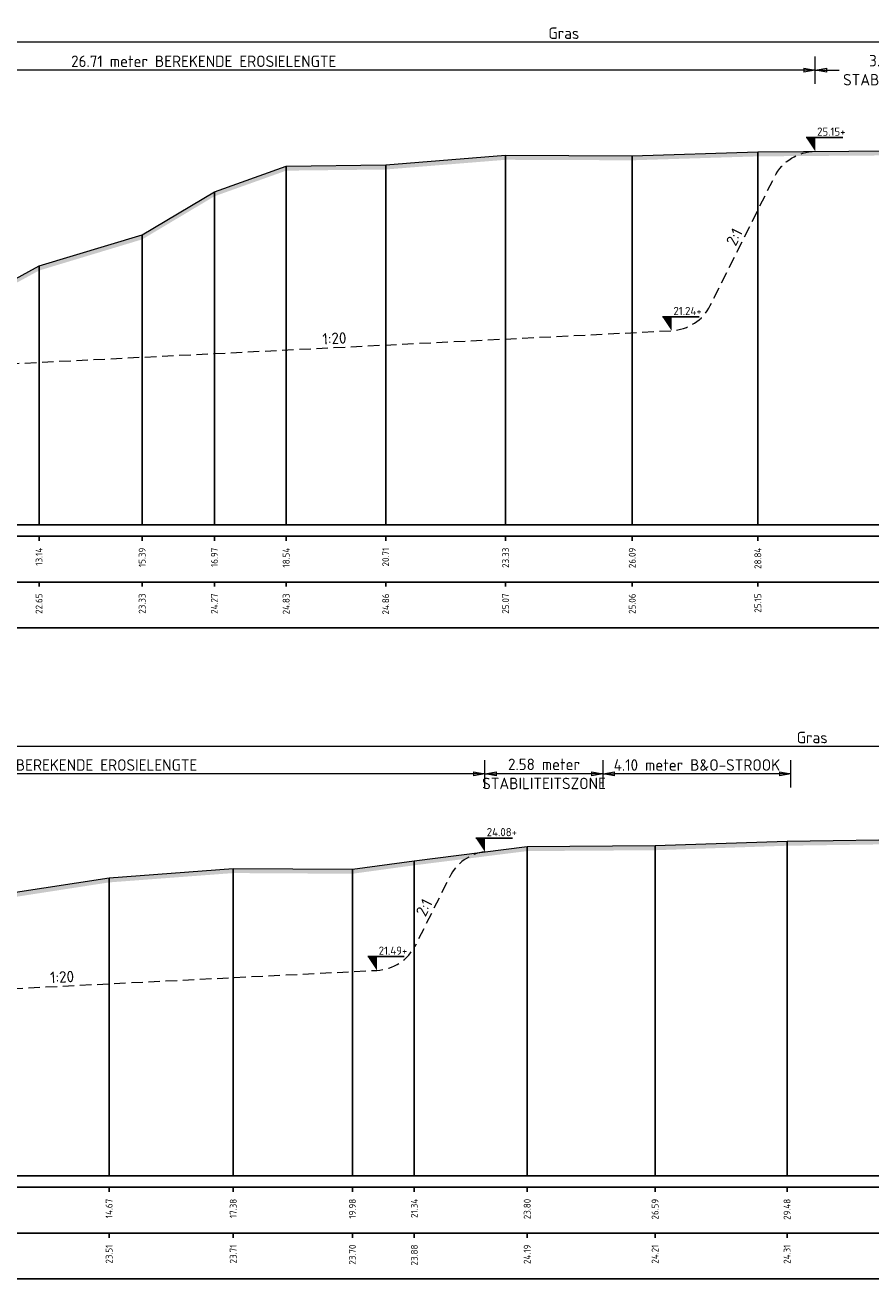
# Model space of a CAD drawing. Header units: metres. Extents: x 184077 to 190380, y 346696 to 349666.
# Tile 252 of 256: x 190137 to 190155, y 349237 to 349264. Entities that reach past the tile are written whole.
import ezdxf
from ezdxf.enums import TextEntityAlignment as Align

# ---------------------------------------------------------------- set-up
doc = ezdxf.new("R2010")
doc.units = ezdxf.units.M
doc.header["$PDMODE"] = 35
doc.header["$PDSIZE"] = 0.075
doc.linetypes.add('DASHED2', pattern=[0.375, 0.25, -0.125])
for name, color, linetype, lineweight in [('profiel', 8, 'Continuous', 0), ('X-ME-AL-PROFIEL_HUIDIG MAAIVELD-GD', 252, 'Continuous', 0), ('X-XX-AL-DETAIL1-M', 7, 'Continuous', 18), ('X-XX-AL-PEILMAAT-SD', 7, 'Continuous', 25), ('X01-XX-AL-M', 7, 'Continuous', 18)]:
    doc.layers.add(name, color=color, linetype=linetype, lineweight=lineweight)
doc.layers.add('TOE-WE-OB-NATUUROEVER-O', color=7, linetype='Continuous', lineweight=18, true_color=0xedb868)
doc.layers.add('X-ME-AL-PROFIELRASTER-S', color=7, linetype='Continuous')
doc.styles.add('NLCS-ISO', font='NLCS-ISO.ttf', dxfattribs={"height": 1.8})
doc.styles.add('NLCS-ISO-ANNOTATIVE-T18', font='NLCS-ISO.ttf', dxfattribs={"height": 1.8})
doc.styles.add('NLCS-ISO-M100-T25', font='NLCS-ISO.ttf', dxfattribs={"height": 0.25})
doc.dimstyles.new('NLCS-M100-T25-PIJL_L2_H1', dxfattribs={"dimscale": 0.1, "dimtxt": 2.5, "dimasz": 2.5, "dimexe": 2, "dimexo": 2, "dimgap": 0.7, "dimtad": 1, "dimzin": 0, "dimdsep": 46, "dimtxsty": 'NLCS-ISO-M100-T25', "dimcen": 0, "dimdle": 2, "dimclrd": 256, "dimclre": 256, "dimclrt": 256, "dimadec": 1, "dimazin": 0, "dimtfac": 1, "dimtdec": 3, "dimtofl": 0, "dimtmove": 0, "dimatfit": 3, "dimfxl": 2, "dimfxlon": 1, "dimtfillclr": 256, "dimtolj": 1, "dimtzin": 0, "dimlwd": -1, "dimlwe": -1, "dimarcsym": 0})
doc.dimstyles.new('NLCS-M100-T25-PIJL_L3_H2', dxfattribs={"dimscale": 0.1, "dimtxt": 2.5, "dimasz": 2.5, "dimexe": 2, "dimexo": 2, "dimgap": 0.7, "dimtad": 1, "dimdec": 3, "dimzin": 0, "dimdsep": 46, "dimtxsty": 'NLCS-ISO-M100-T25', "dimcen": 0, "dimdle": 2, "dimclrd": 256, "dimclre": 256, "dimclrt": 256, "dimazin": 0, "dimtfac": 1, "dimtdec": 3, "dimtofl": 0, "dimtmove": 0, "dimatfit": 3, "dimfxl": 2, "dimfxlon": 1, "dimtfillclr": 256, "dimtolj": 1, "dimtzin": 0, "dimlwd": -1, "dimlwe": -1, "dimarcsym": 0})

# ---------------------------------------------------------------- blocks, each defined once
blk = doc.blocks.new('SAL-PROFIELRASTER_BALK_EIND1-D')
at = {"color": 0, "linetype": 'ByBlock', "lineweight": -2, "flags": 128}
for points in [[(0, 0), (1, 0)], [(0, -2.5), (1, -2.5)], [(0, -12.5), (1, -12.5)]]:
    blk.add_lwpolyline(points, dxfattribs=at)
blk = doc.blocks.new('SAL-PROFIELRASTER_BALK_EIND2-D')
at = {"color": 0, "linetype": 'ByBlock', "lineweight": -2}
blk.add_line((1, -12.5), (0, -12.5), dxfattribs=at)
blk = doc.blocks.new('SAL-PROFIELRASTER_BALK_DATA-D')
at = {"color": 0, "linetype": 'ByBlock', "lineweight": -2}
blk.add_lwpolyline([(0, -3.5), (0, -2.5)], dxfattribs=at)
at = {"color": 0, "linetype": 'ByBlock', "lineweight": -2, "style": 'NLCS-ISO-ANNOTATIVE-T18'}
blk.add_attdef('GETAL', text='', height=1.5, rotation=90, dxfattribs=at).set_placement((0.75, -5), align=Align.RIGHT)
blk = doc.blocks.new('SAL-PROFIELRASTER_AANHAAL-D')
at = {"color": 9, "linetype": 'ByBlock', "lineweight": -2, "flags": 128}
blk.add_lwpolyline([(0, 1), (0, 0)], dxfattribs=at)
blk = doc.blocks.new('*D17')
at = {"layer": 'Defpoints', "color": 0, "transparency": 16777216}
for p in [(190135.843, 349263.721), (190135.843, 349253.182), (190161.611, 349253.182)]:
    blk.add_point(p, dxfattribs=at)
at = {"layer": 'X-XX-AL-DETAIL1-M', "transparency": 16777216}
for p, q in [((190135.843, 349263.521), (190135.843, 349263.921)), ((190161.611, 349263.521), (190161.611, 349263.921)), ((190161.361, 349263.721), (190136.093, 349263.721))]:
    blk.add_line(p, q, dxfattribs=at)
for points in [[(190136.093, 349263.762), (190136.093, 349263.679), (190135.843, 349263.721)], [(190161.361, 349263.762), (190161.361, 349263.679), (190161.611, 349263.721)]]:
    blk.add_solid(points, dxfattribs=at)
at = {"layer": 'X-XX-AL-DETAIL1-M', "color": 10, "transparency": 16777216, "insert": (190148.727, 349263.916), "char_height": 0.25, "attachment_point": 5, "style": 'NLCS-ISO-M100-T25'}
blk.add_mtext('\\A1;Gras', dxfattribs=at)
blk = doc.blocks.new('*D22')
at = {"layer": 'Defpoints', "color": 0, "transparency": 16777216}
for p in [(190130.292, 349248.342), (190130.292, 349238.965), (190178.007, 349238.965)]:
    blk.add_point(p, dxfattribs=at)
at = {"layer": 'X-XX-AL-DETAIL1-M', "transparency": 16777216}
for p, q in [((190130.292, 349248.142), (190130.292, 349248.542)), ((190178.007, 349248.142), (190178.007, 349248.542)), ((190177.757, 349248.342), (190130.542, 349248.342))]:
    blk.add_line(p, q, dxfattribs=at)
for points in [[(190130.542, 349248.383), (190130.542, 349248.3), (190130.292, 349248.342)], [(190177.757, 349248.383), (190177.757, 349248.3), (190178.007, 349248.342)]]:
    blk.add_solid(points, dxfattribs=at)
at = {"layer": 'X-XX-AL-DETAIL1-M', "color": 10, "transparency": 16777216, "insert": (190154.15, 349248.537), "char_height": 0.25, "attachment_point": 5, "style": 'NLCS-ISO-M100-T25'}
blk.add_mtext('\\A1;Gras', dxfattribs=at)
blk = doc.blocks.new('_Closed')
at = {"color": 0, "linetype": 'ByBlock', "lineweight": -2}
for p, q in [((-1, 0.17), (0, 0)), ((-1, 0.17), (-1, -0.17)), ((0, 0), (-1, -0.17)), ((0, 0), (-1, 0))]:
    blk.add_line(p, q, dxfattribs=at)
blk = doc.blocks.new('*D86')
at = {"layer": 'Defpoints', "color": 0, "transparency": 16777216}
for p in [(190127.507, 349263.108), (190154.217, 349258.552), (190127.507, 349257.475)]:
    blk.add_point(p, dxfattribs=at)
at = {"layer": 'X01-XX-AL-M', "color": 11, "transparency": 16777216}
for p, q in [((190127.507, 349262.808), (190127.507, 349263.408)), ((190154.217, 349262.808), (190154.217, 349263.408)), ((190153.967, 349263.108), (190127.757, 349263.108))]:
    blk.add_line(p, q, dxfattribs=at)
at = {"layer": 'X01-XX-AL-M', "color": 11, "transparency": 16777216, "xscale": 0.25, "yscale": 0.25, "zscale": 0.25, "rotation": 180}
blk.add_blockref('_Closed', (190127.507, 349263.108), dxfattribs=at)
at = {"layer": 'X01-XX-AL-M', "color": 11, "transparency": 16777216, "xscale": 0.25, "yscale": 0.25, "zscale": 0.25}
blk.add_blockref('_Closed', (190154.217, 349263.108), dxfattribs=at)
at = {"layer": 'X01-XX-AL-M', "color": 11, "transparency": 16777216, "insert": (190140.862, 349263.303), "char_height": 0.25, "attachment_point": 5, "style": 'NLCS-ISO-M100-T25'}
blk.add_mtext('\\A1;26.71 meter BEREKENDE EROSIELENGTE', dxfattribs=at)
blk = doc.blocks.new('*D87')
at = {"layer": 'Defpoints', "color": 0, "transparency": 16777216}
for p in [(190128.622, 349247.742), (190147.002, 349243.369), (190128.622, 349242.735)]:
    blk.add_point(p, dxfattribs=at)
at = {"layer": 'X01-XX-AL-M', "color": 11, "transparency": 16777216}
for p, q in [((190128.622, 349247.442), (190128.622, 349248.042)), ((190147.002, 349247.442), (190147.002, 349248.042)), ((190146.752, 349247.742), (190128.872, 349247.742))]:
    blk.add_line(p, q, dxfattribs=at)
at = {"layer": 'X01-XX-AL-M', "color": 11, "transparency": 16777216, "xscale": 0.25, "yscale": 0.25, "zscale": 0.25, "rotation": 180}
blk.add_blockref('_Closed', (190128.622, 349247.742), dxfattribs=at)
at = {"layer": 'X01-XX-AL-M', "color": 11, "transparency": 16777216, "xscale": 0.25, "yscale": 0.25, "zscale": 0.25}
blk.add_blockref('_Closed', (190147.002, 349247.742), dxfattribs=at)
at = {"layer": 'X01-XX-AL-M', "color": 11, "transparency": 16777216, "insert": (190137.812, 349247.937), "char_height": 0.25, "attachment_point": 5, "style": 'NLCS-ISO-M100-T25'}
blk.add_mtext('\\A1;18.38 meter BEREKENDE EROSIELENGTE', dxfattribs=at)
blk = doc.blocks.new('*D97')
at = {"layer": 'Defpoints', "color": 0, "transparency": 16777216}
for p in [(190154.217, 349263.108), (190154.217, 349262.635), (190158.133, 349261.821)]:
    blk.add_point(p, dxfattribs=at)
at = {"layer": 'X01-XX-AL-M', "color": 11, "transparency": 16777216}
for p, q in [((190154.217, 349262.835), (190154.217, 349263.408)), ((190158.133, 349262.808), (190158.133, 349263.408)), ((190154.467, 349263.108), (190154.742, 349263.108)), ((190157.883, 349263.108), (190157.607, 349263.108))]:
    blk.add_line(p, q, dxfattribs=at)
at = {"layer": 'X01-XX-AL-M', "color": 11, "transparency": 16777216, "xscale": 0.25, "yscale": 0.25, "zscale": 0.25, "rotation": 180}
blk.add_blockref('_Closed', (190154.217, 349263.108), dxfattribs=at)
at = {"layer": 'X01-XX-AL-M', "color": 11, "transparency": 16777216, "xscale": 0.25, "yscale": 0.25, "zscale": 0.25}
blk.add_blockref('_Closed', (190158.133, 349263.108), dxfattribs=at)
at = {"layer": 'X01-XX-AL-M', "color": 11, "transparency": 16777216, "insert": (190156.175, 349263.108), "char_height": 0.25, "attachment_point": 5, "style": 'NLCS-ISO-M100-T25'}
blk.add_mtext('\\A1;3.92 meter\\PSTABILITEITSZONE', dxfattribs=at)
blk = doc.blocks.new('*D98')
at = {"layer": 'Defpoints', "color": 0, "transparency": 16777216}
for p in [(190149.583, 349247.742), (190149.583, 349243.072), (190153.683, 349243.15)]:
    blk.add_point(p, dxfattribs=at)
at = {"layer": 'X01-XX-AL-M', "color": 11, "transparency": 16777216}
for p, q in [((190149.583, 349247.442), (190149.583, 349248.042)), ((190153.683, 349247.442), (190153.683, 349248.042)), ((190153.433, 349247.742), (190149.833, 349247.742))]:
    blk.add_line(p, q, dxfattribs=at)
at = {"layer": 'X01-XX-AL-M', "color": 11, "transparency": 16777216, "xscale": 0.25, "yscale": 0.25, "zscale": 0.25, "rotation": 180}
blk.add_blockref('_Closed', (190149.583, 349247.742), dxfattribs=at)
at = {"layer": 'X01-XX-AL-M', "color": 11, "transparency": 16777216, "xscale": 0.25, "yscale": 0.25, "zscale": 0.25}
blk.add_blockref('_Closed', (190153.683, 349247.742), dxfattribs=at)
at = {"layer": 'X01-XX-AL-M', "color": 11, "transparency": 16777216, "insert": (190151.633, 349247.937), "char_height": 0.25, "attachment_point": 5, "style": 'NLCS-ISO-M100-T25'}
blk.add_mtext('\\A1;4.10 meter B&O-STROOK', dxfattribs=at)
blk = doc.blocks.new('*D99')
at = {"layer": 'Defpoints', "color": 0, "transparency": 16777216}
for p in [(190147.002, 349247.742), (190147.002, 349247.269), (190149.583, 349246.455)]:
    blk.add_point(p, dxfattribs=at)
at = {"layer": 'X01-XX-AL-M', "color": 11, "transparency": 16777216}
for p, q in [((190147.002, 349247.469), (190147.002, 349248.042)), ((190149.583, 349247.442), (190149.583, 349248.042)), ((190149.333, 349247.742), (190147.252, 349247.742))]:
    blk.add_line(p, q, dxfattribs=at)
at = {"layer": 'X01-XX-AL-M', "color": 11, "transparency": 16777216, "xscale": 0.25, "yscale": 0.25, "zscale": 0.25, "rotation": 180}
blk.add_blockref('_Closed', (190147.002, 349247.742), dxfattribs=at)
at = {"layer": 'X01-XX-AL-M', "color": 11, "transparency": 16777216, "xscale": 0.25, "yscale": 0.25, "zscale": 0.25}
blk.add_blockref('_Closed', (190149.583, 349247.742), dxfattribs=at)
at = {"layer": 'X01-XX-AL-M', "color": 11, "transparency": 16777216, "insert": (190148.293, 349247.742), "char_height": 0.25, "attachment_point": 5, "style": 'NLCS-ISO-M100-T25'}
blk.add_mtext('\\A1;2.58 meter\\PSTABILITEITSZONE', dxfattribs=at)
blk = doc.blocks.new('SAL-PEILMAAT_INFRACAD_H01-SOD')
blk.add_line((-2, 3), (6, 3))
blk.add_solid([(-2, 3), (0, 3), (0, 0)])
at = {"style": 'NLCS-ISO'}
blk.add_attdef('...', (0.4, 3.4), '', height=1.8, dxfattribs=at)

msp = doc.modelspace()

# ---------------------------------------------------------------- hatches: boundary and pattern name
at = {"layer": 'X-ME-AL-PROFIEL_HUIDIG MAAIVELD-GD'}
h = msp.add_hatch(dxfattribs=at)
h.set_pattern_fill('AGR-MAAIVELD', color=256, scale=0.05, pattern_type=2)
h.set_pattern_definition([(45, (0, 4.994), (-0.25000007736, 0.25000007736), []), (45, (-0.0357, 5.02973), (0, 0.50000015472), [0.3535535, -0.3535535]), (45, (-0.07143, 5.06544), (0, 0.50000015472), [0.3535535, -0.3535535]), (45, (-0.10764, 5.10165), (0, 0.50000015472), [0.3535535, -0.3535535]), (45, (-0.14286, 5.13687), (0, 0.50000015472), [0.3535535, -0.3535535]), (45, (-0.17857, 5.1726), (0, 0.50000015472), [0.3535535, -0.3535535]), (45, (-0.2143, 5.2083), (0, 0.50000015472), [0.3535535, -0.3535535]), (315, (0, 4.994), (0.25000007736, 0.25000007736), []), (315, (0.0357, 5.02973), (0.50000015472, -1e-16), [0.3535535, -0.3535535]), (315, (0.07143, 5.06544), (0.50000015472, -1e-16), [0.3535535, -0.3535535]), (315, (0.10764, 5.10165), (0.50000015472, -1e-16), [0.3535535, -0.3535535]), (315, (0.14286, 5.13687), (0.50000015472, -1e-16), [0.3535535, -0.3535535]), (315, (0.17857, 5.1726), (0.50000015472, -1e-16), [0.3535535, -0.3535535]), (315, (0.2143, 5.2083), (0.50000015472, -1e-16), [0.3535535, -0.3535535])])
h.paths.add_polyline_path([(190184.9001, 349255.9777), (190182.5356, 349256.3007), (190180.6248, 349256.4427), (190178.9129, 349256.6097), (190177.583, 349256.8377), (190175.4384, 349256.9417), (190174.92, 349257.3127), (190174.1907, 349257.6197), (190172.3878, 349257.9977), (190170.4303, 349258.3207), (190167.7368, 349259.3417), (190165.5907, 349259.9997), (190163.8525, 349260.7387), (190161.6113, 349261.1057), (190158.5003, 349261.2657), (190155.9458, 349261.3487), (190152.963, 349261.3267), (190150.2197, 349261.2407), (190147.4542, 349261.2517), (190144.8355, 349261.0397), (190142.6617, 349261.0147), (190141.0946, 349260.4547), (190139.5168, 349259.5137), (190137.2646, 349258.8337), (190135.8429, 349258.0567), (190134.5664, 349257.6267), (190133.6658, 349257.2567), (190131.5536, 349256.9267), (190129.4095, 349256.6527), (190127.6283, 349256.4667), (190126.1711, 349256.2867), (190124.6897, 349255.9987), (190124.1252, 349255.8867), (190124.1252, 349255.7867), (190124.6897, 349255.8987), (190126.1711, 349256.1867), (190127.6283, 349256.3667), (190129.4095, 349256.5527), (190131.5536, 349256.8267), (190133.6658, 349257.1567), (190134.5664, 349257.5267), (190135.8429, 349257.9567), (190137.2646, 349258.7337), (190139.5168, 349259.4137), (190141.0946, 349260.3547), (190142.6617, 349260.9147), (190144.8355, 349260.9397), (190147.4542, 349261.1517), (190150.2197, 349261.1407), (190152.963, 349261.2267), (190155.9458, 349261.2487), (190158.5003, 349261.1657), (190161.6113, 349261.0057), (190163.8525, 349260.6387), (190165.5907, 349259.8997), (190167.7368, 349259.2417), (190170.4303, 349258.2207), (190172.3878, 349257.8977), (190174.1907, 349257.5197), (190174.92, 349257.2127), (190175.4384, 349256.8417), (190177.583, 349256.7377), (190178.9129, 349256.5097), (190180.6248, 349256.3427), (190182.5356, 349256.2007), (190184.9001, 349255.8777)])
h = msp.add_hatch(dxfattribs=at)
h.set_pattern_fill('AGR-MAAIVELD', color=256, scale=0.05, pattern_type=2)
h.set_pattern_definition([(45, (0, 6.16908), (-0.25000007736, 0.25000007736), []), (45, (-0.0357, 6.2048), (0, 0.50000015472), [0.3535535, -0.3535535]), (45, (-0.07143, 6.2405), (0, 0.50000015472), [0.3535535, -0.3535535]), (45, (-0.10764, 6.27672), (0, 0.50000015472), [0.3535535, -0.3535535]), (45, (-0.14286, 6.31193), (0, 0.50000015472), [0.3535535, -0.3535535]), (45, (-0.17857, 6.34765), (0, 0.50000015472), [0.3535535, -0.3535535]), (45, (-0.2143, 6.38336), (0, 0.50000015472), [0.3535535, -0.3535535]), (315, (0, 6.16908), (0.25000007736, 0.25000007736), []), (315, (0.0357, 6.2048), (0.50000015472, -1e-16), [0.3535535, -0.3535535]), (315, (0.07143, 6.2405), (0.50000015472, -1e-16), [0.3535535, -0.3535535]), (315, (0.10764, 6.27672), (0.50000015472, -1e-16), [0.3535535, -0.3535535]), (315, (0.14286, 6.31193), (0.50000015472, -1e-16), [0.3535535, -0.3535535]), (315, (0.17857, 6.34765), (0.50000015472, -1e-16), [0.3535535, -0.3535535]), (315, (0.2143, 6.38336), (0.50000015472, -1e-16), [0.3535535, -0.3535535])])
h.paths.add_polyline_path([(190178.0068, 349246.2969), (190178.0068, 349246.1969), (190175.2826, 349246.2269), (190173.1466, 349246.2329), (190170.4838, 349246.2619), (190167.7946, 349246.2299), (190165.1732, 349246.2449), (190162.2803, 349246.2339), (190159.2262, 349246.2309), (190156.6078, 349246.2169), (190153.6018, 349246.1739), (190150.7189, 349246.0759), (190147.9257, 349246.0569), (190145.4603, 349245.7469), (190144.1084, 349245.5619), (190141.5063, 349245.5769), (190138.7952, 349245.3729), (190136.6551, 349245.0419), (190134.6246, 349244.5299), (190133.1201, 349244.2109), (190131.3548, 349243.5349), (190130.2925, 349243.1119), (190129.543, 349242.9019), (190128.3144, 349242.5459), (190126.4419, 349242.3579), (190124.9469, 349242.0279), (190124.1252, 349241.5859), (190124.1252, 349241.6859), (190124.9469, 349242.1279), (190126.4419, 349242.4579), (190128.3144, 349242.6459), (190129.543, 349243.0019), (190130.2925, 349243.2119), (190131.3548, 349243.6349), (190133.1201, 349244.3109), (190134.6246, 349244.6299), (190136.6551, 349245.1419), (190138.7952, 349245.4729), (190141.5063, 349245.6769), (190144.1084, 349245.6619), (190145.4603, 349245.8469), (190147.9257, 349246.1569), (190150.7189, 349246.1759), (190153.6018, 349246.2739), (190156.6078, 349246.3169), (190159.2262, 349246.3309), (190162.2803, 349246.3339), (190165.1732, 349246.3449), (190167.7946, 349246.3299), (190170.4838, 349246.3619), (190173.1466, 349246.3329), (190175.2826, 349246.3269)])

# ---------------------------------------------------------------- linework, layer by layer
at = {"layer": 'profiel', "linetype": 'Continuous', "lineweight": 0}
for points in [[(190124.1252, 349255.8867), (190124.6897, 349255.9987), (190126.1711, 349256.2867), (190127.6283, 349256.4667), (190129.4095, 349256.6527), (190131.5536, 349256.9267), (190133.6658, 349257.2567), (190134.5664, 349257.6267), (190135.8429, 349258.0567), (190137.2646, 349258.8337), (190139.5168, 349259.5137), (190141.0946, 349260.4547), (190142.6617, 349261.0147), (190144.8355, 349261.0397), (190147.4542, 349261.2517), (190150.2197, 349261.2407), (190152.963, 349261.3267), (190155.9458, 349261.3487)], [(190124.1252, 349241.6859), (190124.9469, 349242.1279), (190126.4419, 349242.4579), (190128.3144, 349242.6459), (190129.543, 349243.0019), (190130.2925, 349243.2119), (190131.3548, 349243.6349), (190133.1201, 349244.3109), (190134.6246, 349244.6299), (190136.6551, 349245.1419), (190138.7952, 349245.4729), (190141.5063, 349245.6769), (190144.1084, 349245.6619), (190145.4603, 349245.8469), (190147.9257, 349246.1569), (190150.7189, 349246.1759), (190153.6018, 349246.2739), (190156.6078, 349246.3169)]]:
    msp.add_lwpolyline(points, dxfattribs=at)
at = {"layer": 'TOE-WE-OB-NATUUROEVER-O', "linetype": 'DASHED2', "flags": 128}
for points in [[(190131.7136, 349256.4517), (190151.0795, 349257.42, 0.2706285), (190151.9239, 349257.9716), (190153.3298, 349260.7832, -0.2820874), (190154.2168, 349261.336)], [(190147.0025, 349246.0408, 0.2505704), (190146.2328, 349245.4958), (190145.4719, 349243.9741)], [(190130.2925, 349242.7349), (190144.6424, 349243.4524, 0.2706285), (190145.4869, 349244.0039)]]:
    msp.add_lwpolyline(points, format="xyb", dxfattribs=at)

# ---------------------------------------------------------------- block references
at = {"layer": 'X-ME-AL-PROFIELRASTER-S'}
for p, yscale in [((190147.4542, 349253.1817), 8.07), ((190150.2197, 349253.1817), 8.059000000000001), ((190152.963, 349253.1817), 8.145), ((190142.6617, 349253.1817), 7.832999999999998), ((190144.8355, 349253.1817), 7.858000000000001), ((190141.0946, 349253.1817), 7.273), ((190139.5168, 349253.1817), 6.332000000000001), ((190137.2646, 349253.1817), 5.652000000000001), ((190147.9257, 349238.9649), 7.192), ((190150.7189, 349238.9649), 7.210999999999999), ((190153.6018, 349238.9649), 7.309000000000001), ((190145.4603, 349238.9649), 6.882000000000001), ((190141.5063, 349238.9649), 6.712), ((190144.1084, 349238.9649), 6.696999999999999), ((190138.7952, 349238.9649), 6.507999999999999)]:
    msp.add_blockref('SAL-PROFIELRASTER_AANHAAL-D', p, dxfattribs=dict(at, yscale=yscale))
at = {"layer": 'X-ME-AL-PROFIELRASTER-S', "yscale": 0.1}
for name, p, xscale, zscale in [('SAL-PROFIELRASTER_BALK_EIND1-D', (190124.1252, 349253.1817), 61.02495540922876, 61.02495540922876), ('SAL-PROFIELRASTER_BALK_EIND2-D', (190124.1252, 349252.1817), 61.02495540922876, 61.02495540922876), ('SAL-PROFIELRASTER_BALK_EIND1-D', (190124.1252, 349238.9649), 54.13159664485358, 54.13159664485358), ('SAL-PROFIELRASTER_BALK_EIND2-D', (190124.1252, 349237.9649), 54.13159664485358, 54.13159664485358)]:
    msp.add_blockref(name, p, dxfattribs=dict(at, xscale=xscale, zscale=zscale))
at = {"layer": 'X-ME-AL-PROFIELRASTER-S', "xscale": 0.1, "yscale": 0.1, "zscale": 0.1}
for p, values in [((190137.2646, 349253.1817), {'GETAL': '13.14'}), ((190139.5168, 349253.1817), {'GETAL': '15.39'}), ((190141.0946, 349253.1817), {'GETAL': '16.97'}), ((190142.6617, 349253.1817), {'GETAL': '18.54'}), ((190144.8355, 349253.1817), {'GETAL': '20.71'}), ((190147.4542, 349253.1817), {'GETAL': '23.33'}), ((190150.2197, 349253.1817), {'GETAL': '26.09'}), ((190152.963, 349253.1817), {'GETAL': '28.84'}), ((190137.2646, 349252.1817), {'GETAL': '22.65'}), ((190139.5168, 349252.1817), {'GETAL': '23.33'}), ((190141.0946, 349252.1817), {'GETAL': '24.27'}), ((190142.6617, 349252.1817), {'GETAL': '24.83'}), ((190144.8355, 349252.1817), {'GETAL': '24.86'}), ((190147.4542, 349252.1817), {'GETAL': '25.07'}), ((190150.2197, 349252.1817), {'GETAL': '25.06'}), ((190152.963, 349252.1817), {'GETAL': '25.15'}), ((190138.7952, 349238.9649), {'GETAL': '14.67'}), ((190141.5063, 349238.9649), {'GETAL': '17.38'}), ((190144.1084, 349238.9649), {'GETAL': '19.98'}), ((190145.4603, 349238.9649), {'GETAL': '21.34'}), ((190147.9257, 349238.9649), {'GETAL': '23.80'}), ((190150.7189, 349238.9649), {'GETAL': '26.59'}), ((190153.6018, 349238.9649), {'GETAL': '29.48'}), ((190138.7952, 349237.9649), {'GETAL': '23.51'}), ((190141.5063, 349237.9649), {'GETAL': '23.71'}), ((190144.1084, 349237.9649), {'GETAL': '23.70'}), ((190145.4603, 349237.9649), {'GETAL': '23.88'}), ((190147.9257, 349237.9649), {'GETAL': '24.19'}), ((190150.7189, 349237.9649), {'GETAL': '24.21'}), ((190153.6018, 349237.9649), {'GETAL': '24.31'})]:
    msp.add_blockref('SAL-PROFIELRASTER_BALK_DATA-D', p, dxfattribs=at).add_auto_attribs(values)
at = {"layer": 'X-XX-AL-PEILMAAT-SD', "xscale": 0.1, "yscale": 0.1, "zscale": 0.1}
for p, values in [((190154.2168, 349261.336), {'...': '25.15+'}), ((190151.0795, 349257.42), {'...': '21.24+'}), ((190147.0025, 349246.0408), {'...': '24.08+'}), ((190144.6424, 349243.4524), {'...': '21.49+'})]:
    msp.add_blockref('SAL-PEILMAAT_INFRACAD_H01-SOD', p, dxfattribs=at).add_auto_attribs(values)

# ---------------------------------------------------------------- texts
at = {"layer": 'TOE-WE-OB-NATUUROEVER-O', "linetype": 'DASHED2', "style": 'NLCS-ISO'}
for s, rotation, p in [('2:1', 63.43495, (190152.6269, 349259.3774)), ('1:20', 2.86241, (190143.7256, 349257.0523)), ('2:1', 63.43495, (190145.8524, 349244.735)), ('1:20', 2.86241, (190137.7771, 349243.1091))]:
    msp.add_text(s, height=0.25, rotation=rotation, dxfattribs=at).set_placement(p, align=Align.BOTTOM_CENTER)

# ---------------------------------------------------------------- dimensions: what is measured, and where the dimension line sits
at = {"layer": 'X-XX-AL-DETAIL1-M'}
for base, p1, p2, picture, middle in [((190135.8429, 349263.7207), (190161.6113, 349253.1817), (190135.8429, 349253.1817), '*D17', (190148.7271, 349263.7207)), ((190130.2925, 349248.3416), (190178.0068, 349238.9649), (190130.2925, 349238.9649), '*D22', (190154.1496, 349248.3416))]:
    dim = msp.add_linear_dim(base=base, p1=p1, p2=p2, text='Gras', dimstyle='NLCS-M100-T25-PIJL_L3_H2', override={"dimclrt": 10}, dxfattribs=at)
    dim.commit()
    dim.dimension.update_dxf_attribs({"geometry": picture, "text_midpoint": middle, "dimtype": 160})
at = {"layer": 'X01-XX-AL-M', "color": 11}
for base, p1, p2, text, override, picture, middle in [((190127.5068, 349263.1079), (190154.2168, 349258.5517), (190127.5068, 349257.4749), '<> meter BEREKENDE EROSIELENGTE', {"dimexe": 3, "dimblk1": 'Closed', "dimblk2": 'Closed', "dimsah": 1, "dimclrd": 11, "dimclre": 11, "dimclrt": 11, "dimfxl": 3}, '*D86', (190140.8618, 349263.303)), ((190128.6216, 349247.7418), (190147.0025, 349243.3693), (190128.6216, 349242.7349), '<> meter BEREKENDE EROSIELENGTE', {"dimexe": 3, "dimblk1": 'Closed', "dimblk2": 'Closed', "dimsah": 1, "dimclrd": 11, "dimclre": 11, "dimclrt": 11, "dimfxl": 3}, '*D87', (190137.812, 349247.9369)), ((190149.5835, 349247.7418), (190153.6835, 349243.1496), (190149.5835, 349243.0719), '<> meter B&O-STROOK', {"dimexe": 3, "dimblk1": 'Closed', "dimblk2": 'Closed', "dimsah": 1, "dimclrd": 11, "dimclre": 11, "dimclrt": 11, "dimtmove": 1, "dimfxl": 3}, '*D98', (190151.6335, 349247.9369))]:
    dim = msp.add_linear_dim(base=base, p1=p1, p2=p2, text=text, dimstyle='NLCS-M100-T25-PIJL_L2_H1', override=override, dxfattribs=at)
    dim.commit()
    dim.dimension.update_dxf_attribs({"geometry": picture, "text_midpoint": middle})
for base, p1, p2, picture, middle in [((190154.2168, 349263.1079), (190158.1328, 349261.8208), (190154.2168, 349262.6347), '*D97', (190156.1748, 349263.1079)), ((190147.0025, 349247.7418), (190149.5835, 349246.4547), (190147.0025, 349247.2686), '*D99', (190148.293, 349247.7418))]:
    dim = msp.add_linear_dim(base=base, p1=p1, p2=p2, text='<> meter\\PSTABILITEITSZONE', dimstyle='NLCS-M100-T25-PIJL_L2_H1', override={"dimexe": 3, "dimtad": 0, "dimblk1": 'Closed', "dimblk2": 'Closed', "dimsah": 1, "dimclrd": 11, "dimclre": 11, "dimclrt": 11, "dimfxl": 3}, dxfattribs=at)
    dim.commit()
    dim.dimension.update_dxf_attribs({"geometry": picture, "text_midpoint": middle, "dimtype": 160})

doc.saveas('drawing.dxf')
